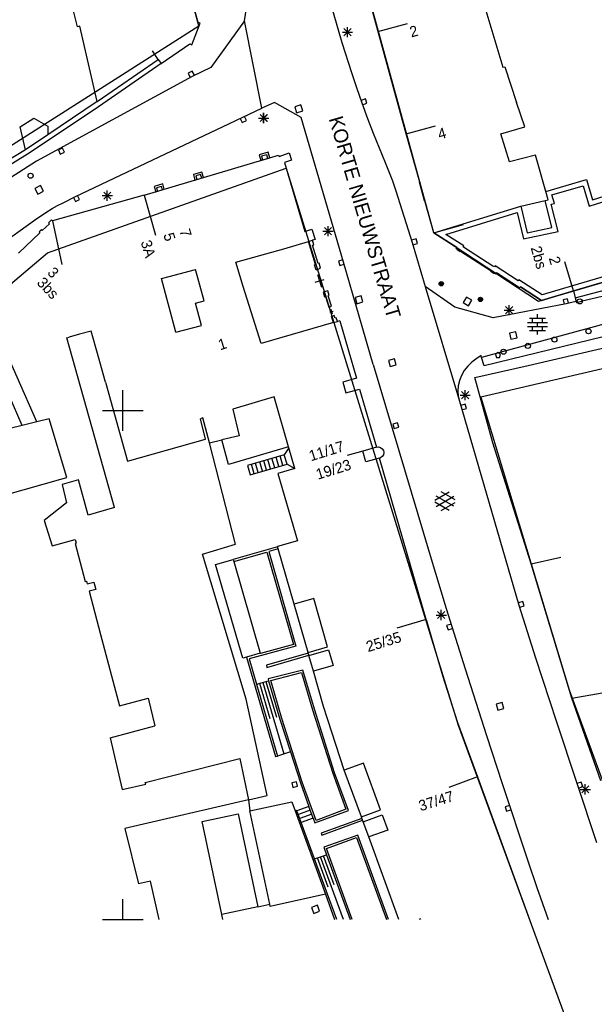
# Model space of a CAD drawing. Header units: millimetres. Extents: x 135944 to 142000, y 454200 to 456692.
# Tile 26 of 185: x 136790 to 136846, y 455692 to 455788. Entities that reach past the tile are written whole.
import ezdxf
from ezdxf.enums import TextEntityAlignment as Align

# ---------------------------------------------------------------- set-up
doc = ezdxf.new("R2010")
doc.units = ezdxf.units.MM
doc.layers.add('TotaalGBKN2013_Bistad', color=251, linetype='Continuous')
doc.layers.add('TotaalGBKN2013X$0$Contouren', color=251, linetype='Continuous')
doc.layers.add('TotaalGBKN2013X$0$PSVPORTS', color=251, linetype='Continuous', plot=False)
doc.styles.add('TotaalGBKN2013X$0$GBKN binnenstad 2009$0$Standard', font='txt')

msp = doc.modelspace()

# ---------------------------------------------------------------- linework, layer by layer
at = {"layer": 'TotaalGBKN2013_Bistad'}
for p, q in [((136807.383, 455788.106), (136804.417, 455799.154)), ((136795.55, 455787.685), (136793.312, 455796.505)), ((136819.501, 455793.181), (136821.531, 455786.161)), ((136825.043, 455787.317), (136823.428, 455793.408)), ((136811.966, 455788.286), (136812.431, 455791.351)), ((136835.465, 455789.932), (136837.343, 455783.719)), ((136811.966, 455788.286), (136808.643, 455783.687)), ((136813.655, 455779.682), (136811.966, 455788.286)), ((136795.747, 455787.743), (136795.55, 455787.685)), ((136797.48, 455780.339), (136795.747, 455787.743)), ((136806.789, 455785.929), (136807.589, 455788.028)), ((136807.589, 455788.028), (136807.383, 455788.106)), ((136821.581, 455787.162), (136822.581, 455787.162)), ((136821.727, 455786.808), (136822.435, 455787.516)), ((136822.435, 455786.808), (136821.727, 455787.516)), ((136822.081, 455786.662), (136822.081, 455787.662)), ((136827.841, 455777.176), (136825.043, 455787.317)), ((136825.072, 455787.214), (136827.964, 455788.012)), ((136803.465, 455784.491), (136802.895, 455785.313)), ((136803.746, 455784.078), (136806.583, 455786.007)), ((136806.583, 455786.007), (136806.789, 455785.929)), ((136821.531, 455786.161), (136822.461, 455783.201)), ((136797.48, 455780.339), (136803.465, 455784.491)), ((136803.465, 455784.491), (136803.746, 455784.078)), ((136803.746, 455784.078), (136797.602, 455779.816)), ((136806.821, 455783.324), (136806.42, 455783.12)), ((136808.643, 455783.687), (136806.821, 455782.821)), ((136807.025, 455782.923), (136806.821, 455783.324)), ((136837.343, 455783.719), (136837.53, 455783.77)), ((136837.53, 455783.77), (136838.702, 455780.238)), ((136806.821, 455782.821), (136791.491, 455774.481)), ((136806.42, 455783.12), (136806.624, 455782.719)), ((136822.461, 455783.201), (136822.961, 455781.713)), ((136822.961, 455781.713), (136823.481, 455780.231)), ((136823.828, 455780.599), (136823.405, 455780.447)), ((136823.98, 455780.176), (136823.828, 455780.599)), ((136797.602, 455779.816), (136790.894, 455775.323)), ((136797.48, 455780.339), (136792.633, 455777.088)), ((136795.341, 455771.011), (136813.655, 455779.682)), ((136814.891, 455780.261), (136813.655, 455779.682)), ((136817.511, 455778.791), (136814.891, 455780.261)), ((136817.497, 455780.013), (136816.902, 455779.838)), ((136816.902, 455779.838), (136817.077, 455779.243)), ((136817.077, 455779.243), (136817.672, 455779.418)), ((136817.672, 455779.418), (136817.497, 455780.013)), ((136823.481, 455780.231), (136824.044, 455778.692)), ((136823.557, 455780.024), (136823.98, 455780.176)), ((136839.492, 455777.858), (136838.702, 455780.238)), ((136789.905, 455777.873), (136791.253, 455778.704)), ((136791.253, 455778.704), (136792.613, 455777.929)), ((136811.534, 455778.69), (136811.726, 455778.283)), ((136811.726, 455778.283), (136812.133, 455778.475)), ((136812.133, 455778.475), (136811.941, 455778.882)), ((136813.331, 455778.722), (136814.331, 455778.722)), ((136813.341, 455778.722), (136814.341, 455778.722)), ((136813.477, 455778.368), (136814.185, 455779.076)), ((136814.185, 455778.368), (136813.477, 455779.076)), ((136813.487, 455778.368), (136814.195, 455779.076)), ((136814.195, 455778.368), (136813.487, 455779.076)), ((136813.831, 455778.222), (136813.831, 455779.222)), ((136813.841, 455778.222), (136813.841, 455779.222)), ((136821.691, 455764.571), (136817.511, 455778.791)), ((136824.044, 455778.692), (136824.601, 455777.231)), ((136790.42, 455775.611), (136789.905, 455777.873)), ((136792.613, 455777.929), (136792.633, 455777.088)), ((136827.841, 455777.176), (136830.733, 455777.974)), ((136837.148, 455777.163), (136839.492, 455777.858)), ((136792.633, 455777.088), (136790.42, 455775.611)), ((136824.601, 455777.231), (136825.781, 455774.371)), ((136829.177, 455772.42), (136827.841, 455777.176)), ((136837.996, 455774.413), (136837.148, 455777.163)), ((136790.42, 455775.611), (136786.438, 455773.191)), ((136794.062, 455775.773), (136793.653, 455775.586)), ((136793.653, 455775.586), (136793.84, 455775.177)), ((136794.249, 455775.364), (136794.062, 455775.773)), ((136790.894, 455775.323), (136786.692, 455772.76)), ((136793.84, 455775.177), (136794.249, 455775.364)), ((136802.101, 455771.141), (136815.301, 455775.081)), ((136814.133, 455775.12), (136813.628, 455774.969)), ((136813.628, 455774.969), (136813.733, 455774.614)), ((136814.238, 455774.765), (136814.133, 455775.12)), ((136815.301, 455775.081), (136815.361, 455774.951)), ((136815.361, 455774.951), (136816.351, 455775.291)), ((136816.571, 455774.571), (136815.871, 455774.351)), ((136816.351, 455775.291), (136816.571, 455774.571)), ((136840.54, 455775.083), (136837.996, 455774.413)), ((136841.556, 455771.518), (136840.54, 455775.083)), ((136791.491, 455774.481), (136772.531, 455762.411)), ((136815.871, 455774.351), (136817.881, 455767.581)), ((136825.781, 455774.371), (136826.501, 455772.551)), ((136807.637, 455773.174), (136807.172, 455773.035)), ((136807.172, 455773.035), (136807.275, 455772.686)), ((136807.74, 455772.825), (136807.637, 455773.174)), ((136841.556, 455771.518), (136845.569, 455772.672)), ((136845.569, 455772.672), (136846.172, 455770.695)), ((136791.884, 455772.097), (136791.338, 455771.803)), ((136791.338, 455771.803), (136791.632, 455771.257)), ((136792.178, 455771.551), (136791.884, 455772.097)), ((136803.778, 455772.012), (136803.314, 455771.874)), ((136803.314, 455771.874), (136803.414, 455771.534)), ((136803.878, 455771.672), (136803.778, 455772.012)), ((136826.501, 455772.551), (136826.834, 455771.58)), ((136829.139, 455772.409), (136829.177, 455772.42)), ((136829.65, 455770.593), (136829.139, 455772.409)), ((136846.172, 455770.695), (136851.568, 455772.398)), ((136791.632, 455771.257), (136792.178, 455771.551)), ((136802.101, 455771.141), (136793.075, 455768.617)), ((136794.121, 455770.381), (136795.341, 455771.011)), ((136795.139, 455770.909), (136795.346, 455770.509)), ((136795.346, 455770.509), (136795.746, 455770.716)), ((136795.746, 455770.716), (136795.539, 455771.115)), ((136797.961, 455771.102), (136798.961, 455771.102)), ((136798.107, 455770.748), (136798.815, 455771.456)), ((136798.815, 455770.748), (136798.107, 455771.456)), ((136798.461, 455770.602), (136798.461, 455771.602)), ((136802.101, 455771.141), (136803.214, 455767.228)), ((136826.834, 455771.58), (136828.441, 455766.491)), ((136792.419, 455769.452), (136793.041, 455769.831)), ((136793.041, 455769.831), (136793.574, 455770.119)), ((136793.574, 455770.119), (136794.121, 455770.381)), ((136829.689, 455770.604), (136829.65, 455770.593)), ((136830.576, 455767.455), (136829.689, 455770.604)), ((136839.123, 455770.07), (136841.499, 455770.618)), ((136839.123, 455770.07), (136839.738, 455767.436)), ((136842.172, 455767.959), (136841.499, 455770.618)), ((136791.301, 455768.698), (136792.419, 455769.452)), ((136771.431, 455754.401), (136791.301, 455768.698)), ((136792.774, 455768.331), (136792.075, 455767.667)), ((136792.979, 455768.718), (136792.678, 455768.432)), ((136792.678, 455768.432), (136792.774, 455768.331)), ((136793.075, 455768.617), (136792.979, 455768.718)), ((136793.075, 455768.617), (136793.996, 455764.331)), ((136817.881, 455767.581), (136818.571, 455767.801)), ((136818.571, 455767.801), (136818.881, 455766.791)), ((136819.807, 455767.258), (136820.515, 455767.966)), ((136820.515, 455767.258), (136819.807, 455767.966)), ((136820.161, 455767.112), (136820.161, 455768.112)), ((136830.576, 455767.455), (136833.468, 455768.253)), ((136839.738, 455767.436), (136842.172, 455767.959)), ((136844.469, 455761.062), (136870.78, 455768.054)), ((136791.846, 455767.449), (136789.738, 455765.446)), ((136791.979, 455767.768), (136791.75, 455767.55)), ((136791.75, 455767.55), (136791.846, 455767.449)), ((136792.075, 455767.667), (136791.979, 455767.768)), ((136819.661, 455767.612), (136820.661, 455767.612)), ((136828.812, 455766.844), (136828.381, 455766.712)), ((136828.943, 455766.413), (136828.812, 455766.844)), ((136830.576, 455767.455), (136832.824, 455766.011)), ((136811.091, 455764.581), (136815.831, 455765.861)), ((136815.831, 455765.861), (136818.242, 455766.596)), ((136818.242, 455766.596), (136818.624, 455766.713)), ((136818.92, 455764.345), (136818.242, 455766.596)), ((136818.881, 455766.791), (136818.624, 455766.713)), ((136818.757, 455766.268), (136818.624, 455766.713)), ((136818.647, 455766.235), (136818.757, 455766.268)), ((136819.19, 455764.433), (136818.647, 455766.235)), ((136828.441, 455766.491), (136829.703, 455762.19)), ((136828.512, 455766.282), (136828.943, 455766.413)), ((136832.824, 455766.011), (136832.759, 455765.91)), ((136832.759, 455765.91), (136832.871, 455765.838)), ((136844.294, 455761.737), (136859.155, 455766.123)), ((136832.871, 455765.838), (136832.844, 455765.796)), ((136832.844, 455765.796), (136833.147, 455765.601)), ((136833.147, 455765.601), (136833.174, 455765.643)), ((136833.174, 455765.643), (136836.184, 455763.709)), ((136811.821, 455762.171), (136811.091, 455764.581)), ((136818.822, 455764.313), (136818.92, 455764.345)), ((136818.98, 455763.826), (136818.822, 455764.313)), ((136818.98, 455763.826), (136819.435, 455763.974)), ((136819.277, 455764.461), (136819.19, 455764.433)), ((136819.435, 455763.974), (136819.277, 455764.461)), ((136821.626, 455764.79), (136821.194, 455764.664)), ((136821.194, 455764.664), (136821.32, 455764.232)), ((136821.32, 455764.232), (136821.752, 455764.358)), ((136823.221, 455759.271), (136821.691, 455764.571)), ((136844.291, 455761.736), (136843.435, 455764.612)), ((136803.794, 455762.945), (136804.54, 455763.146)), ((136804.54, 455763.146), (136807.147, 455763.85)), ((136807.979, 455760.771), (136807.147, 455763.85)), ((136819.132, 455763.349), (136819.528, 455762.103)), ((136836.184, 455763.709), (136836.157, 455763.667)), ((136836.157, 455763.667), (136836.488, 455763.455)), ((136836.488, 455763.455), (136836.515, 455763.497)), ((136836.515, 455763.497), (136836.661, 455763.403)), ((136836.661, 455763.403), (136836.726, 455763.504)), ((136836.726, 455763.504), (136838.996, 455762.046)), ((136805.214, 455757.683), (136803.794, 455762.945)), ((136813.598, 455756.568), (136811.821, 455762.171)), ((136818.887, 455762.585), (136819.773, 455762.867)), ((136829.703, 455762.19), (136833.081, 455750.911)), ((136832.641, 455760.151), (136829.703, 455762.19)), ((136869.726, 455762.719), (136835.509, 455754.388)), ((136838.996, 455762.046), (136839.066, 455762.153)), ((136839.066, 455762.153), (136841.137, 455760.796)), ((136791.539, 455748.869), (136785.841, 455761.743)), ((136820.13, 455761.762), (136819.679, 455761.626)), ((136819.679, 455761.626), (136819.819, 455761.161)), ((136819.819, 455761.161), (136819.924, 455761.192)), ((136819.924, 455761.192), (136820.239, 455760.151)), ((136820.27, 455761.297), (136820.13, 455761.762)), ((136820.183, 455761.271), (136820.27, 455761.297)), ((136820.498, 455760.229), (136820.183, 455761.271)), ((136823.409, 455761.258), (136822.815, 455761.08)), ((136822.815, 455761.08), (136822.993, 455760.486)), ((136823.587, 455760.664), (136823.409, 455761.258)), ((136833.757, 455761.143), (136833.43, 455760.616)), ((136834.284, 455760.816), (136833.757, 455761.143)), ((136841.137, 455760.796), (136844.294, 455761.737)), ((136844.294, 455761.737), (136844.469, 455761.062)), ((136844.469, 455761.062), (136844.56, 455760.693)), ((136848.084, 455761.435), (136845.126, 455760.718)), ((136807.124, 455760.541), (136807.979, 455760.771)), ((136807.713, 455758.357), (136807.124, 455760.541)), ((136820.239, 455760.151), (136820.361, 455760.188)), ((136820.361, 455760.188), (136820.498, 455760.229)), ((136822.993, 455760.486), (136823.587, 455760.664)), ((136836.391, 455759.081), (136832.641, 455760.151)), ((136833.43, 455760.616), (136833.957, 455760.289)), ((136833.957, 455760.289), (136834.284, 455760.816)), ((136843.581, 455760.481), (136836.391, 455759.081)), ((136837.607, 455759.498), (136838.315, 455760.206)), ((136838.315, 455759.498), (136837.607, 455760.206)), ((136837.961, 455759.352), (136837.961, 455760.352)), ((136843.708, 455760.967), (136843.267, 455760.877)), ((136843.267, 455760.877), (136843.358, 455760.436)), ((136844.56, 455760.693), (136843.581, 455760.481)), ((136843.799, 455760.526), (136843.708, 455760.967)), ((136844.56, 455760.693), (136844.586, 455760.587)), ((136844.586, 455760.587), (136844.709, 455760.617)), ((136845.126, 455760.718), (136844.709, 455760.617)), ((136820.33, 455759.671), (136820.656, 455759.763)), ((136820.429, 455759.945), (136820.558, 455759.489)), ((136820.514, 455759.24), (136820.619, 455759.272)), ((136820.701, 455758.622), (136820.514, 455759.24)), ((136820.773, 455759.318), (136820.619, 455759.272)), ((136820.846, 455759.077), (136820.773, 455759.318)), ((136820.958, 455759.111), (136820.846, 455759.077)), ((136821.078, 455758.731), (136820.958, 455759.111)), ((136824.611, 455754.521), (136823.221, 455759.271)), ((136837.461, 455759.852), (136838.461, 455759.852)), ((136840.752, 455759.048), (136840.752, 455759.448)), ((136805.214, 455757.683), (136807.713, 455758.357)), ((136820.701, 455758.622), (136813.598, 455756.568)), ((136820.701, 455758.622), (136821.078, 455758.731)), ((136821.321, 455758.801), (136821.078, 455758.731)), ((136821.321, 455758.801), (136822.951, 455753.161)), ((136848.487, 455758.793), (136835.258, 455755.206)), ((136839.772, 455758.648), (136841.732, 455758.648)), ((136839.772, 455758.248), (136841.732, 455758.248)), ((136839.952, 455759.048), (136841.552, 455759.048)), ((136840.252, 455758.648), (136840.252, 455759.048)), ((136840.252, 455757.848), (136840.252, 455758.248)), ((136840.752, 455758.248), (136840.752, 455758.648)), ((136841.252, 455758.648), (136841.252, 455759.048)), ((136841.252, 455757.848), (136841.252, 455758.248)), ((136794.471, 455757.134), (136794.705, 455757.199)), ((136795.724, 455757.482), (136794.705, 455757.199)), ((136796.879, 455757.803), (136795.724, 455757.482)), ((136797.563, 455755.348), (136796.879, 455757.803)), ((136838.608, 455757.733), (136838.003, 455757.596)), ((136838.003, 455757.596), (136838.14, 455756.991)), ((136838.745, 455757.128), (136838.608, 455757.733)), ((136839.952, 455757.848), (136841.552, 455757.848)), ((136840.752, 455757.448), (136840.752, 455757.848)), ((136799.183, 455740.465), (136794.471, 455757.134)), ((136838.14, 455756.991), (136838.745, 455757.128)), ((136839.841, 455754.41), (136849.734, 455756.724)), ((136798.279, 455752.776), (136797.563, 455755.348)), ((136835.203, 455755.386), (136834.693, 455755.049)), ((136835.258, 455755.206), (136835.203, 455755.386)), ((136836.861, 455755.692), (136836.611, 455755.51)), ((136836.611, 455755.51), (136836.715, 455755.192)), ((136837.111, 455755.51), (136836.861, 455755.692)), ((136837.008, 455755.192), (136837.111, 455755.51)), ((136824.611, 455754.521), (136830.201, 455735.741)), ((136826.698, 455755.084), (136826.101, 455754.919)), ((136826.101, 455754.919), (136826.266, 455754.322)), ((136826.266, 455754.322), (136826.863, 455754.487)), ((136826.863, 455754.487), (136826.698, 455755.084)), ((136833.895, 455754.343), (136833.551, 455753.908)), ((136834.291, 455754.731), (136833.895, 455754.343)), ((136834.693, 455755.049), (136834.291, 455754.731)), ((136834.604, 455753.221), (136839.841, 455754.41)), ((136835.509, 455754.388), (136835.258, 455755.206)), ((136836.715, 455755.192), (136837.008, 455755.192)), ((136833.281, 455753.447), (136833.083, 455752.951)), ((136833.551, 455753.908), (136833.281, 455753.447)), ((136790.109, 455748.518), (136788.401, 455752.433)), ((136798.279, 455752.776), (136800.433, 455745.018)), ((136822.951, 455753.161), (136821.611, 455752.781)), ((136821.611, 455752.781), (136821.911, 455751.721)), ((136832.961, 455752.416), (136832.926, 455751.91)), ((136833.071, 455752.911), (136832.961, 455752.416)), ((136833.083, 455752.951), (136833.071, 455752.911)), ((136836.361, 455746.801), (136834.604, 455753.221)), ((136800, 455750), (136800, 455752)), ((136821.911, 455751.721), (136823.251, 455752.093)), ((136823.251, 455752.093), (136824.911, 455746.391)), ((136832.926, 455751.91), (136832.967, 455751.405)), ((136832.967, 455751.405), (136833.081, 455750.911)), ((136833.141, 455751.502), (136834.141, 455751.502)), ((136833.287, 455751.148), (136833.995, 455751.856)), ((136833.995, 455751.148), (136833.287, 455751.856)), ((136833.641, 455751.002), (136833.641, 455752.002)), ((136814.863, 455751.333), (136810.79, 455750.124)), ((136816.283, 455746.42), (136814.863, 455751.333)), ((136833.081, 455750.911), (136838.931, 455730.881)), ((136833.636, 455750.622), (136833.203, 455750.497)), ((136833.761, 455750.189), (136833.636, 455750.622)), ((136798, 455750), (136800, 455750)), ((136800, 455750), (136802, 455750)), ((136800, 455748), (136800, 455750)), ((136810.79, 455750.124), (136811.441, 455747.52)), ((136833.328, 455750.064), (136833.761, 455750.189)), ((136790.109, 455748.518), (136786.919, 455747.735)), ((136791.539, 455748.869), (136790.109, 455748.518)), ((136792.748, 455749.166), (136791.539, 455748.869)), ((136794.471, 455743.404), (136792.748, 455749.166)), ((136807.867, 455749.257), (136807.61, 455749.181)), ((136808.124, 455747.178), (136807.61, 455749.181)), ((136808.493, 455746.826), (136807.867, 455749.257)), ((136826.975, 455748.776), (136826.545, 455748.644)), ((136826.545, 455748.644), (136826.677, 455748.214)), ((136827.107, 455748.346), (136826.975, 455748.776)), ((136811.441, 455747.52), (136809.735, 455747.118)), ((136826.677, 455748.214), (136827.107, 455748.346)), ((136800.433, 455745.018), (136808.124, 455747.178)), ((136808.493, 455746.826), (136809.735, 455747.118)), ((136811.061, 455736.851), (136808.493, 455746.826)), ((136810.382, 455744.693), (136809.735, 455747.118)), ((136840.112, 455734.946), (136836.361, 455746.801)), ((136816.283, 455746.42), (136810.382, 455744.693)), ((136815.862, 455745.652), (136812.231, 455744.602)), ((136816.13, 455744.719), (136815.861, 455745.65)), ((136816.309, 455746.332), (136815.862, 455745.652)), ((136816.309, 455746.332), (136816.283, 455746.42)), ((136816.9, 455744.287), (136816.309, 455746.332)), ((136823.579, 455746.011), (136822.027, 455745.567)), ((136824.911, 455746.391), (136823.58, 455746.005)), ((136823.89, 455744.935), (136823.58, 455746.005)), ((136824.911, 455746.391), (136825.12, 455746.417)), ((136825.12, 455746.417), (136825.323, 455746.364)), ((136825.323, 455746.364), (136825.492, 455746.239)), ((136825.598, 455745.648), (136825.482, 455745.472)), ((136825.492, 455746.239), (136825.603, 455746.061)), ((136825.64, 455745.854), (136825.598, 455745.648)), ((136825.603, 455746.061), (136825.64, 455745.854)), ((136812.231, 455744.602), (136812.5, 455743.671)), ((136812.5, 455743.671), (136816.13, 455744.721)), ((136812.903, 455743.787), (136812.634, 455744.718)), ((136813.306, 455743.903), (136813.037, 455744.834)), ((136813.71, 455744.02), (136813.441, 455744.951)), ((136814.113, 455744.136), (136813.844, 455745.067)), ((136814.516, 455744.253), (136814.247, 455745.184)), ((136814.92, 455744.369), (136814.651, 455745.3)), ((136815.323, 455744.486), (136815.054, 455745.417)), ((136815.726, 455744.602), (136815.457, 455745.533)), ((136816.13, 455744.721), (136816.9, 455744.287)), ((136825.221, 455745.321), (136823.89, 455744.935)), ((136825.31, 455745.352), (136825.221, 455745.321)), ((136829.814, 455729.447), (136825.221, 455745.321)), ((136825.482, 455745.472), (136825.31, 455745.352)), ((136816.9, 455744.287), (136815.239, 455743.807)), ((136815.239, 455743.807), (136817.151, 455737.187)), ((136788.446, 455741.713), (136793.887, 455743.24)), ((136793.887, 455743.24), (136794.471, 455743.404)), ((136795.642, 455743.193), (136794.041, 455742.711)), ((136794.041, 455742.711), (136794.448, 455740.917)), ((136796.569, 455739.706), (136795.642, 455743.193)), ((136830.657, 455741.188), (136832.059, 455741.997)), ((136832.657, 455741.205), (136831.271, 455742.006)), ((136794.448, 455740.917), (136792.262, 455739.179)), ((136832.058, 455740.165), (136830.657, 455740.974)), ((136830.794, 455740.575), (136832.527, 455741.574)), ((136832.527, 455740.586), (136830.795, 455741.588)), ((136831.271, 455740.156), (136832.657, 455740.956)), ((136799.183, 455740.465), (136796.569, 455739.706)), ((136792.262, 455739.179), (136793.037, 455736.688)), ((136793.037, 455736.688), (136795.295, 455737.328)), ((136795.295, 455737.328), (136795.392, 455736.958)), ((136795.392, 455736.958), (136795.305, 455736.935)), ((136795.305, 455736.935), (136796.283, 455733.201)), ((136807.816, 455735.888), (136811.061, 455736.851)), ((136817.151, 455737.187), (136815.191, 455736.621)), ((136812.124, 455721.63), (136807.816, 455735.888)), ((136815.199, 455736.593), (136810.841, 455735.361)), ((136810.903, 455735.146), (136814.141, 455736.073)), ((136814.141, 455736.073), (136816.771, 455726.991)), ((136815.257, 455736.393), (136814.341, 455736.13)), ((136814.341, 455736.13), (136817.011, 455726.851)), ((136815.191, 455736.621), (136815.199, 455736.593)), ((136815.257, 455736.393), (136815.199, 455736.593)), ((136816.827, 455730.96), (136815.257, 455736.393)), ((136809.111, 455734.861), (136810.841, 455735.361)), ((136810.841, 455735.361), (136810.903, 455735.146)), ((136810.903, 455735.146), (136813.501, 455726.161)), ((136830.201, 455735.741), (136831.775, 455730.526)), ((136840.112, 455734.946), (136843.055, 455735.599)), ((136844.119, 455721.735), (136840.112, 455734.946)), ((136811.771, 455725.661), (136809.111, 455734.861)), ((136796.283, 455733.201), (136796.411, 455733.232)), ((136796.411, 455733.232), (136796.493, 455732.953)), ((136796.493, 455732.953), (136797.135, 455733.125)), ((136797.135, 455733.125), (136797.332, 455732.415)), ((136797.332, 455732.415), (136796.671, 455732.25)), ((136796.671, 455732.25), (136797.796, 455728.001)), ((136818.761, 455731.521), (136816.827, 455730.96)), ((136820.121, 455726.791), (136818.761, 455731.521)), ((136839.302, 455731.233), (136838.872, 455731.103)), ((136839.433, 455730.803), (136839.302, 455731.233)), ((136818.194, 455726.229), (136816.827, 455730.96)), ((136830.937, 455729.548), (136831.645, 455730.256)), ((136831.645, 455729.548), (136830.937, 455730.256)), ((136831.291, 455729.402), (136831.291, 455730.402)), ((136831.775, 455730.526), (136833.625, 455724.618)), ((136838.931, 455730.881), (136840.551, 455725.711)), ((136839.002, 455730.672), (136839.433, 455730.803)), ((136829.814, 455729.447), (136826.93, 455728.623)), ((136829.814, 455729.447), (136831.401, 455723.961)), ((136830.791, 455729.902), (136831.791, 455729.902)), ((136832.25, 455729.004), (136831.82, 455728.871)), ((136831.82, 455728.871), (136831.954, 455728.441)), ((136831.954, 455728.441), (136832.383, 455728.574)), ((136797.796, 455728.001), (136799.657, 455720.971)), ((136817.011, 455726.851), (136812.41, 455725.594)), ((136816.771, 455726.991), (136813.516, 455726.109)), ((136818.194, 455726.229), (136820.121, 455726.791)), ((136818.211, 455726.161), (136818.194, 455726.229)), ((136818.28, 455725.931), (136820.211, 455726.491)), ((136820.211, 455726.491), (136820.661, 455724.941)), ((136812.142, 455725.768), (136811.771, 455725.661)), ((136813.501, 455726.161), (136812.142, 455725.768)), ((136812.142, 455725.768), (136814.991, 455715.991)), ((136812.41, 455725.594), (136813.131, 455723.12)), ((136813.516, 455726.109), (136813.501, 455726.161)), ((136818.211, 455726.161), (136814.101, 455724.961)), ((136814.161, 455724.761), (136818.271, 455725.961)), ((136818.24, 455726.065), (136818.211, 455726.161)), ((136818.271, 455725.961), (136818.24, 455726.065)), ((136818.28, 455725.931), (136818.271, 455725.961)), ((136818.728, 455724.38), (136818.28, 455725.931)), ((136840.551, 455725.711), (136842.612, 455719.411)), ((136814.101, 455724.961), (136814.161, 455724.761)), ((136817.691, 455724.491), (136814.264, 455723.624)), ((136818.821, 455720.661), (136817.691, 455724.491)), ((136820.661, 455724.941), (136818.728, 455724.38)), ((136819.731, 455720.911), (136818.728, 455724.38)), ((136833.625, 455724.618), (136835.726, 455718.081)), ((136813.131, 455723.12), (136814.323, 455723.423)), ((136814.054, 455723.355), (136815.092, 455719.86)), ((136814.264, 455723.624), (136814.323, 455723.423)), ((136814.323, 455723.423), (136815.421, 455719.671)), ((136814.524, 455723.48), (136817.551, 455724.251)), ((136815.621, 455719.731), (136814.524, 455723.48)), ((136817.551, 455724.251), (136818.621, 455720.601)), ((136831.401, 455723.961), (136832.891, 455719.351)), ((136813.131, 455723.12), (136815.191, 455716.051)), ((136813.421, 455723.194), (136814.447, 455719.747)), ((136813.754, 455723.278), (136815.824, 455716.256)), ((136799.657, 455720.971), (136802.49, 455721.732)), ((136802.49, 455721.732), (136803.152, 455719.011)), ((136814.185, 455712.183), (136812.124, 455721.63)), ((136844.119, 455721.735), (136847.104, 455722.26)), ((136846.973, 455713.602), (136844.119, 455721.735)), ((136818.621, 455720.601), (136820.621, 455714.351)), ((136820.801, 455714.411), (136818.821, 455720.661)), ((136821.751, 455714.671), (136819.731, 455720.911)), ((136837.288, 455721.314), (136836.691, 455721.149)), ((136836.691, 455721.149), (136836.856, 455720.552)), ((136836.856, 455720.552), (136837.453, 455720.717)), ((136837.453, 455720.717), (136837.288, 455721.314)), ((136815.421, 455719.671), (136816.457, 455716.46)), ((136817.621, 455713.471), (136815.621, 455719.731)), ((136798.744, 455717.851), (136803.152, 455719.011)), ((136832.891, 455719.351), (136834.845, 455714.01)), ((136842.612, 455719.411), (136846.558, 455707.562)), ((136798.744, 455717.851), (136799.926, 455712.75)), ((136835.726, 455718.081), (136837.268, 455713.345)), ((136802.188, 455713.46), (136811.476, 455715.802)), ((136811.476, 455715.802), (136812.341, 455711.731)), ((136814.991, 455715.991), (136815.191, 455716.051)), ((136816.457, 455716.46), (136815.191, 455716.051)), ((136816.457, 455716.46), (136817.441, 455713.411)), ((136823.631, 455715.361), (136821.751, 455714.671)), ((136823.436, 455710.073), (136821.751, 455714.671)), ((136825.311, 455710.761), (136823.631, 455715.361)), ((136820.621, 455714.351), (136821.911, 455710.821)), ((136822.171, 455710.701), (136820.801, 455714.411)), ((136834.845, 455714.01), (136832.034, 455712.963)), ((136834.845, 455714.01), (136839.969, 455700)), ((136799.926, 455712.75), (136802.238, 455713.282)), ((136802.238, 455713.282), (136802.188, 455713.46)), ((136817.047, 455713.516), (136816.609, 455713.412)), ((136816.609, 455713.412), (136816.713, 455712.974)), ((136816.713, 455712.974), (136817.151, 455713.078)), ((136817.151, 455713.078), (136817.047, 455713.516)), ((136817.441, 455713.411), (136818.278, 455711.104)), ((136818.991, 455709.731), (136817.621, 455713.471)), ((136837.268, 455713.345), (136839.799, 455705.757)), ((136845.053, 455713.478), (136844.627, 455713.335)), ((136844.769, 455712.908), (136845.196, 455713.051)), ((136844.951, 455712.772), (136845.951, 455712.772)), ((136845.196, 455713.051), (136845.053, 455713.478)), ((136845.097, 455712.418), (136845.805, 455713.126)), ((136845.805, 455712.418), (136845.097, 455713.126)), ((136845.451, 455712.272), (136845.451, 455713.272)), ((136812.341, 455711.731), (136800.171, 455708.941)), ((136812.341, 455711.731), (136814.185, 455712.183)), ((136812.341, 455711.731), (136812.481, 455710.651)), ((136812.481, 455710.651), (136816.611, 455711.551)), ((136816.611, 455711.551), (136816.931, 455710.673)), ((136816.931, 455710.673), (136817.091, 455710.731)), ((136817.091, 455710.731), (136817.11, 455710.679)), ((136818.278, 455711.104), (136817.11, 455710.679)), ((136818.697, 455709.951), (136818.278, 455711.104)), ((136821.911, 455710.821), (136818.991, 455709.731)), ((136823.436, 455710.073), (136825.311, 455710.761)), ((136837.985, 455711.197), (136837.558, 455711.054)), ((136837.558, 455711.054), (136837.7, 455710.627)), ((136837.7, 455710.627), (136838.127, 455710.77)), ((136807.791, 455709.611), (136811.321, 455710.361)), ((136811.321, 455710.361), (136813.261, 455701.241)), ((136814.436, 455701.492), (136812.481, 455710.651)), ((136816.931, 455710.673), (136819.901, 455702.489)), ((136817.531, 455709.527), (136817.11, 455710.679)), ((136818.418, 455710.719), (136817.252, 455710.295)), ((136818.557, 455710.335), (136817.391, 455709.911)), ((136818.697, 455709.951), (136817.531, 455709.527)), ((136818.697, 455709.951), (136818.871, 455709.471)), ((136818.871, 455709.471), (136822.171, 455710.701)), ((136823.489, 455709.928), (136819.491, 455708.471)), ((136823.489, 455709.928), (136823.436, 455710.073)), ((136823.537, 455709.798), (136823.489, 455709.928)), ((136823.554, 455709.75), (136823.537, 455709.798)), ((136823.615, 455709.586), (136825.481, 455710.271)), ((136825.481, 455710.271), (136826.031, 455708.781)), ((136800.171, 455708.941), (136801.521, 455703.501)), ((136809.731, 455700.481), (136807.791, 455709.611)), ((136818.841, 455705.941), (136817.531, 455709.527)), ((136819.551, 455708.291), (136823.554, 455709.75)), ((136823.615, 455709.586), (136823.554, 455709.75)), ((136824.161, 455708.095), (136823.615, 455709.586)), ((136819.491, 455708.471), (136819.551, 455708.291)), ((136823.091, 455708.291), (136819.755, 455707.08)), ((136819.998, 455706.966), (136822.971, 455708.031)), ((136822.971, 455708.031), (136825.898, 455700)), ((136826.114, 455700), (136823.091, 455708.291)), ((136826.031, 455708.781), (136824.161, 455708.095)), ((136827.128, 455700), (136824.161, 455708.095)), ((136819.755, 455707.08), (136820.026, 455706.336)), ((136822.534, 455700), (136819.998, 455706.966)), ((136818.841, 455705.941), (136820.026, 455706.336)), ((136821.012, 455700), (136818.841, 455705.941)), ((136820.188, 455703.171), (136819.14, 455706.041)), ((136821.677, 455700), (136819.435, 455706.139)), ((136820.773, 455703.385), (136819.731, 455706.238)), ((136820.026, 455706.336), (136822.332, 455700.001)), ((136839.799, 455705.757), (136840.688, 455703.15)), ((136802.701, 455703.771), (136801.521, 455703.501)), ((136803.577, 455700), (136802.701, 455703.771)), ((136840.688, 455703.15), (136841.601, 455700.551)), ((136819.901, 455702.489), (136814.481, 455701.281)), ((136819.901, 455702.489), (136820.81, 455700)), ((136800, 455700), (136800, 455702)), ((136813.261, 455701.241), (136809.731, 455700.481)), ((136813.261, 455701.241), (136814.436, 455701.492)), ((136814.481, 455701.281), (136814.436, 455701.492)), ((136819.111, 455701.383), (136818.532, 455701.162)), ((136818.532, 455701.162), (136818.753, 455700.583)), ((136819.332, 455700.804), (136819.111, 455701.383)), ((136809.833, 455700), (136809.731, 455700.481)), ((136818.753, 455700.583), (136819.332, 455700.804)), ((136841.601, 455700.551), (136841.801, 455700)), ((136798, 455700), (136800, 455700)), ((136800, 455700), (136802, 455700)), ((136822.332, 455700.001), (136822.329, 455700)), ((136822.332, 455700.001), (136822.332, 455700)), ((136829.251, 455700.051), (136829.111, 455700)), ((136829.27, 455700), (136829.251, 455700.051))]:
    msp.add_line(p, q, dxfattribs=at)
for centre, radius in [((136790.922, 455773.052), 0.25), ((136831.291, 455762.442), 0.215), ((136831.291, 455762.442), 0.155), ((136831.291, 455762.442), 0.095), ((136831.291, 455762.442), 0.035), ((136835.141, 455760.912), 0.215), ((136835.141, 455760.912), 0.155), ((136835.141, 455760.912), 0.095), ((136835.141, 455760.912), 0.035), ((136844.907, 455760.714), 0.25), ((136842.411, 455756.962), 0.25), ((136845.761, 455757.782), 0.25), ((136839.811, 455756.342), 0.25), ((136837.421, 455755.762), 0.25)]:
    msp.add_circle(centre, radius, dxfattribs=at)
for points in [[(136813.541, 455774.556), (136814.429, 455774.821), (136814.266, 455775.367), (136813.378, 455775.102)], [(136807.083, 455772.628), (136807.931, 455772.881), (136807.77, 455773.421), (136806.922, 455773.168)], [(136803.222, 455771.476), (136804.069, 455771.728), (136803.911, 455772.259), (136803.064, 455772.007)]]:
    msp.add_3dface(points, dxfattribs=at)
at = {"layer": 'TotaalGBKN2013X$0$Contouren'}
for p, q in [((136807.468, 455787.79), (136800.05, 455814.96)), ((136830.576, 455767.455), (136822.744, 455795.891)), ((136768.663, 455763.113), (136807.468, 455787.79)), ((136938.359, 455775.34), (136835.181, 455751.313)), ((136792.596, 455765.468), (136816.046, 455773.787)), ((136816.046, 455773.787), (136832.939, 455719.097)), ((136887.289, 455774.291), (136840.865, 455760.716)), ((136840.865, 455760.716), (136830.576, 455767.455)), ((136783.725, 455758.024), (136792.596, 455765.468)), ((136835.181, 455751.313), (136843.875, 455722.541)), ((136843.875, 455722.541), (136858.581, 455682.208)), ((136832.939, 455719.097), (136846.082, 455683.292))]:
    msp.add_line(p, q, dxfattribs=at)
at = {"layer": 'TotaalGBKN2013X$0$PSVPORTS'}
for points in [[(136859.26, 455766.15), (136844.33, 455761.75), (136841.14, 455760.8), (136839.066, 455762.153), (136838.996, 455762.046), (136836.726, 455763.504), (136836.661, 455763.403), (136836.515, 455763.497), (136836.488, 455763.455), (136836.157, 455763.667), (136836.184, 455763.709), (136833.174, 455765.643), (136833.147, 455765.601), (136832.844, 455765.796), (136832.871, 455765.838), (136832.759, 455765.91), (136832.824, 455766.011), (136830.576, 455767.455), (136839.12, 455770.07), (136839.738, 455767.436), (136842.172, 455767.959), (136841.499, 455770.618), (136841.79, 455770.69), (136841.56, 455771.519), (136845.569, 455772.672), (136846.172, 455770.695), (136851.568, 455772.398)], [(136859.26, 455766.15), (136844.33, 455761.75), (136841.14, 455760.8), (136839.066, 455762.153), (136838.996, 455762.046), (136836.726, 455763.504), (136836.661, 455763.403), (136836.515, 455763.497), (136836.488, 455763.455), (136836.157, 455763.667), (136836.184, 455763.709), (136833.174, 455765.643), (136833.147, 455765.601), (136832.844, 455765.796), (136832.871, 455765.838), (136832.759, 455765.91), (136832.824, 455766.011), (136830.576, 455767.455), (136839.12, 455770.07), (136839.738, 455767.436), (136842.172, 455767.959), (136841.499, 455770.618), (136841.79, 455770.69), (136841.56, 455771.519), (136845.569, 455772.672), (136846.172, 455770.695), (136851.568, 455772.398)], [(136859.122, 455766.63), (136844.188, 455762.229), (136841.219, 455761.345), (136838.921, 455762.845), (136838.849, 455762.735), (136836.576, 455764.195), (136836.511, 455764.094), (136836.365, 455764.188), (136836.364, 455764.187), (136833.562, 455765.988), (136833.562, 455765.988), (136833.45, 455766.06), (136833.515, 455766.161), (136831.754, 455767.293), (136838.755, 455769.435), (136839.363, 455766.844), (136842.784, 455767.579), (136842.107, 455770.253), (136842.409, 455770.328), (136842.174, 455771.176), (136845.234, 455772.055), (136845.841, 455770.066), (136852.236, 455772.085)], [(136859.122, 455766.63), (136844.188, 455762.229), (136841.219, 455761.345), (136838.921, 455762.845), (136838.849, 455762.735), (136836.576, 455764.195), (136836.511, 455764.094), (136836.365, 455764.188), (136836.364, 455764.187), (136833.562, 455765.988), (136833.562, 455765.988), (136833.45, 455766.06), (136833.515, 455766.161), (136831.754, 455767.293), (136838.755, 455769.435), (136839.363, 455766.844), (136842.784, 455767.579), (136842.107, 455770.253), (136842.409, 455770.328), (136842.174, 455771.176), (136845.234, 455772.055), (136845.841, 455770.066), (136852.236, 455772.085)]]:
    msp.add_lwpolyline(points, dxfattribs=at)

# ---------------------------------------------------------------- texts
at = {"layer": 'TotaalGBKN2013_Bistad', "style": 'TotaalGBKN2013X$0$GBKN binnenstad 2009$0$Standard'}
for s, rotation, p in [('2', 15.3595, (136828.206, 455787.143)), ('4', 15.3595, (136830.975, 455777.105)), ('7', 286.1985, (136806.055, 455767.82)), ('5', 286.1985, (136804.469, 455767.426)), ('3A', 286.1985, (136802.243, 455766.702)), ('3', 313.5353, (136792.88, 455763.837)), ('3bs', 313.5353, (136791.85, 455762.846))]:
    msp.add_text(s, height=1.054, rotation=rotation, dxfattribs=at).set_placement(p, align=Align.MIDDLE_LEFT)
msp.add_text('KORTE NIEUWSTRAAT', height=1.4, rotation=286.30576, dxfattribs=at).set_placement((136823.784, 455768.98), align=Align.MIDDLE)
for s, rotation, p in [('2bs', 286.1055, (136841.203, 455763.944)), ('2', 286.1055, (136842.573, 455764.352)), ('1', 17.3905, (136810.144, 455756.637)), ('11/17', 17.1273, (136821.691, 455746.54)), ('19/23', 17.1273, (136822.377, 455744.731)), ('25/35', 17.1273, (136827.308, 455727.795)), ('37/47', 17.1273, (136832.474, 455712.155))]:
    msp.add_text(s, height=1.054, rotation=rotation, dxfattribs=at).set_placement(p, align=Align.MIDDLE_RIGHT)

doc.saveas('drawing.dxf')
